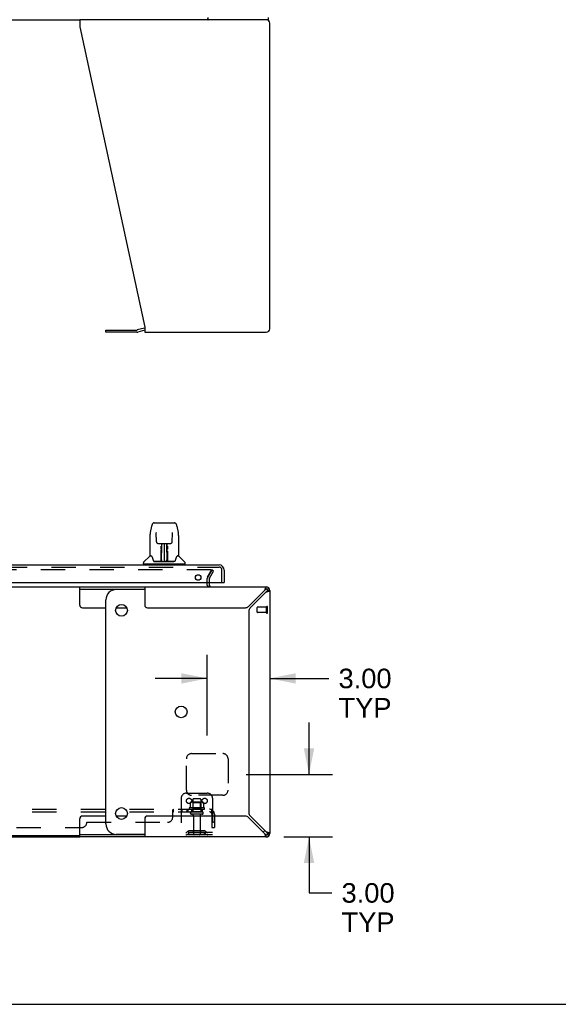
# Model space of a CAD drawing. Header units: inches. Extents: x 0 to 212, y 0 to 138.
# Tile 3 of 80: x 80 to 106, y 0 to 47. Entities that reach past the tile are written whole.
import ezdxf

# ---------------------------------------------------------------- set-up
doc = ezdxf.new("R2010")
doc.units = ezdxf.units.IN
doc.header["$LTSCALE"] = 11.6875
doc.header["$MEASUREMENT"] = 0
doc.linetypes.add('HIDDEN', pattern=[0.2, 0.1, -0.1])
doc.layers.get('0').update_dxf_attribs({"linetype": 'CONTINUOUS'})
for name, color, linetype in [('DEFAULT_2', 8, 'HIDDEN'), ('DIMENSIONS', 7, 'CONTINUOUS'), ('MAIN_DOOR_ASSEMBLY', 7, 'CONTINUOUS'), ('SUBPANEL', 7, 'CONTINUOUS')]:
    doc.layers.add(name, color=color, linetype=linetype)
doc.styles.get("Standard").update_dxf_attribs({"font": 'arial.ttf'})
doc.dimstyles.new('DIMSTYLE_1', dxfattribs={"dimtxt": 0.9375, "dimasz": 1.25, "dimexe": 0.09, "dimexo": 0.07, "dimgap": 0.0375, "dimtad": 0, "dimtih": 1, "dimtoh": 1, "dimzin": 4, "dimdsep": 46, "dimtxsty": 'Standard', "dimblk": '_FILLED', "dimblk1": '_FILLED', "dimblk2": '_FILLED', "dimcen": 0.09, "dimadec": 3, "dimazin": 1, "dimtfac": 1, "dimtdec": 3, "dimtofl": 0, "dimtmove": 0, "dimatfit": 3, "dimldrblk": '_FILLED', "dimfxl": 0, "dimtolj": 1, "dimtzin": 4, "dimarcsym": 0})

# ---------------------------------------------------------------- blocks, each defined once
blk = doc.blocks.new('_FILLED')
at = {"color": 0, "linetype": 'ByBlock'}
blk.add_solid([(0, 0), (-1, 0.2), (-1, -0.2)], dxfattribs=at)
blk = doc.blocks.new('*D12')
at = {"layer": 'DIMENSIONS', "color": 2, "linetype": 'Continuous'}
for p, q in [((89.15, 12.907), (89.15, 16.765)), ((89.15, 15.64), (86.65, 15.64)), ((92.15, 15.64), (94.987, 15.64))]:
    blk.add_line(p, q, dxfattribs=at)
at = {"layer": 'DIMENSIONS', "color": 2, "linetype": 'Continuous', "xscale": 1.25, "yscale": 1.25, "zscale": 1.25}
blk.add_blockref('_FILLED', (89.15, 15.64), dxfattribs=at)
at = {"layer": 'DIMENSIONS', "color": 2, "linetype": 'Continuous', "xscale": 1.25, "yscale": 1.25, "zscale": 1.25, "rotation": 180}
blk.add_blockref('_FILLED', (92.15, 15.64), dxfattribs=at)
at = {"layer": 'DIMENSIONS', "color": 2, "linetype": 'Continuous', "insert": (95.456, 16.108), "char_height": 0.9375, "width": 2.54763, "attachment_point": 1, "line_spacing_factor": 0.9}
blk.add_mtext('3.00\\PTYP', dxfattribs=at)
blk = doc.blocks.new('*D13')
at = {"layer": 'DIMENSIONS', "color": 2, "linetype": 'Continuous'}
for p, q in [((94.039, 11.032), (94.039, 13.532)), ((91.025, 11.032), (95.164, 11.032)), ((92.836, 8.032), (95.164, 8.032)), ((94.039, 8.032), (94.039, 5.346)), ((94.039, 5.346), (95.132, 5.346))]:
    blk.add_line(p, q, dxfattribs=at)
at = {"layer": 'DIMENSIONS', "color": 2, "linetype": 'Continuous', "xscale": 1.25, "yscale": 1.25, "zscale": 1.25}
for p, rotation in [((94.039, 11.032), 270), ((94.039, 8.032), 90)]:
    blk.add_blockref('_FILLED', p, dxfattribs=dict(at, rotation=rotation))
at = {"layer": 'DIMENSIONS', "color": 2, "linetype": 'Continuous', "insert": (95.601, 5.815), "char_height": 0.9375, "width": 2.54763, "attachment_point": 1, "line_spacing_factor": 0.9}
blk.add_mtext('3.00\\PTYP', dxfattribs=at)

msp = doc.modelspace()

# ---------------------------------------------------------------- linework, layer by layer
at = {"color": 7, "linetype": 'Continuous'}
for p, q in [((52.273, 47.254), (83.027, 47.254)), ((89.19, 47.254), (89.19, 47.358)), ((92.098, 47.254), (89.19, 47.254)), ((92.098, 47.254), (92.098, 47.358)), ((84.281, 32.257), (84.281, 32.361)), ((85.768, 32.257), (84.281, 32.257)), ((86.15, 32.354), (85.811, 32.263)), ((52.273, 20.032), (83.027, 20.032)), ((83.027, 19.157), (83.027, 20.032)), ((83.027, 19.928), (86.15, 19.928)), ((86.15, 19.907), (84.781, 19.907)), ((89.181, 20.032), (89.264, 20.076)), ((91.983, 19.928), (91.983, 20.032)), ((92.101, 19.983), (92.028, 19.909)), ((92.15, 19.865), (92.046, 19.865)), ((84.281, 8.657), (84.281, 19.407)), ((83.152, 19.032), (84.281, 19.032)), ((84.78, 19.032), (85.283, 19.032)), ((84.281, 9.032), (83.152, 9.032)), ((85.283, 9.032), (84.78, 9.032)), ((83.027, 8.032), (83.027, 8.907)), ((83.027, 8.084), (52.273, 8.084)), ((86.15, 8.136), (83.027, 8.136)), ((86.15, 8.157), (84.781, 8.157)), ((91.983, 8.032), (91.983, 8.136)), ((92.101, 8.08), (92.028, 8.154)), ((92.046, 8.198), (92.15, 8.198)), ((0, 0), (212.5, 0))]:
    msp.add_line(p, q, dxfattribs=at)
at = {"color": 3, "linetype": 'Continuous'}
for p, q in [((89.19, 47.254), (83.027, 47.254)), ((83.027, 47.254), (83.027, 46.914)), ((83.027, 46.914), (86.15, 32.503)), ((92.15, 32.421), (92.15, 47.088)), ((84.281, 32.361), (85.768, 32.361)), ((86.133, 32.457), (85.784, 32.363)), ((86.15, 32.503), (86.15, 32.254)), ((86.15, 32.254), (91.983, 32.254)), ((83.027, 20.032), (91.983, 20.032)), ((86.15, 20.032), (86.15, 19.157)), ((89.254, 20.117), (89.254, 20.236)), ((91.907, 19.865), (91.138, 19.096)), ((91.938, 19.963), (91.93, 19.941)), ((92.15, 19.865), (92.15, 8.198)), ((91.214, 19.02), (91.983, 19.789)), ((92.035, 19.804), (92.059, 19.812)), ((86.275, 19.032), (90.983, 19.032)), ((91.15, 18.864), (91.15, 9.199)), ((90.983, 9.032), (86.275, 9.032)), ((91.983, 8.274), (91.214, 9.043)), ((86.15, 8.907), (86.15, 8.032)), ((91.138, 8.967), (91.907, 8.198)), ((91.923, 8.147), (91.93, 8.123)), ((92.081, 8.244), (92.059, 8.252)), ((52.273, 8.032), (83.027, 8.032)), ((91.983, 8.032), (83.027, 8.032))]:
    msp.add_line(p, q, dxfattribs=at)
at = {"color": 7, "linetype": 'Continuous'}
for points in [[(89.161, 47.307), (89.162, 47.302), (89.163, 47.297), (89.164, 47.292), (89.165, 47.287), (89.166, 47.282), (89.168, 47.278), (89.169, 47.274), (89.17, 47.27), (89.172, 47.267), (89.173, 47.265), (89.175, 47.262), (89.177, 47.26), (89.179, 47.258), (89.181, 47.256), (89.184, 47.255), (89.186, 47.255), (89.188, 47.254), (89.19, 47.254)], [(91.953, 19.916), (91.945, 19.909), (91.938, 19.902), (91.93, 19.894), (91.923, 19.885), (91.915, 19.875), (91.907, 19.865)], [(91.983, 19.928), (91.976, 19.927), (91.968, 19.925), (91.961, 19.921), (91.953, 19.916)], [(91.983, 19.789), (91.993, 19.797), (92.003, 19.804), (92.012, 19.812), (92.02, 19.82), (92.028, 19.827), (92.034, 19.835), (92.039, 19.842), (92.043, 19.85), (92.045, 19.858), (92.046, 19.865)], [(91.907, 8.198), (91.915, 8.188), (91.923, 8.179), (91.93, 8.17), (91.938, 8.161), (91.945, 8.154), (91.953, 8.148), (91.961, 8.143), (91.968, 8.139), (91.976, 8.136), (91.983, 8.136)], [(92.034, 8.229), (92.028, 8.236), (92.02, 8.244), (92.012, 8.252), (92.003, 8.259), (91.993, 8.267), (91.983, 8.274)], [(92.046, 8.198), (92.045, 8.206), (92.043, 8.213), (92.039, 8.221), (92.034, 8.229)]]:
    msp.add_lwpolyline(points, dxfattribs=at)
at = {"color": 3, "linetype": 'Continuous'}
for points in [[(89.255, 20.062), (89.255, 20.062), (89.254, 20.061), (89.253, 20.06), (89.252, 20.059), (89.251, 20.058), (89.249, 20.057), (89.248, 20.056), (89.246, 20.054), (89.245, 20.053), (89.243, 20.051), (89.241, 20.05), (89.239, 20.048), (89.237, 20.047), (89.234, 20.045), (89.232, 20.044), (89.23, 20.042), (89.228, 20.041), (89.226, 20.04), (89.224, 20.039), (89.222, 20.038), (89.22, 20.037), (89.218, 20.036), (89.217, 20.035), (89.215, 20.035), (89.214, 20.034), (89.213, 20.034), (89.212, 20.033), (89.21, 20.033), (89.209, 20.033), (89.208, 20.032), (89.207, 20.032), (89.206, 20.032), (89.205, 20.032), (89.204, 20.032), (89.204, 20.032), (89.203, 20.032), (89.202, 20.032)], [(89.264, 20.076), (89.264, 20.076), (89.264, 20.076), (89.264, 20.076), (89.264, 20.076), (89.264, 20.075), (89.264, 20.075), (89.264, 20.075), (89.264, 20.075), (89.264, 20.074), (89.264, 20.074), (89.264, 20.074), (89.264, 20.073), (89.264, 20.073), (89.263, 20.073), (89.263, 20.072), (89.263, 20.072), (89.263, 20.072), (89.262, 20.071), (89.262, 20.071), (89.262, 20.07), (89.261, 20.07), (89.261, 20.069), (89.261, 20.069), (89.26, 20.068), (89.26, 20.068), (89.259, 20.067), (89.259, 20.066), (89.258, 20.066), (89.257, 20.065), (89.257, 20.064), (89.256, 20.063), (89.255, 20.062)], [(91.93, 19.941), (91.923, 19.917), (91.915, 19.891), (91.907, 19.865)], [(91.983, 20.032), (91.976, 20.03), (91.968, 20.024), (91.961, 20.014), (91.953, 20), (91.945, 19.983), (91.938, 19.963)], [(92.059, 19.812), (92.081, 19.82), (92.101, 19.827), (92.118, 19.835), (92.132, 19.842), (92.142, 19.85), (92.148, 19.858), (92.15, 19.865)], [(91.983, 19.789), (92.01, 19.797), (92.035, 19.804)], [(91.907, 8.198), (91.915, 8.172), (91.923, 8.147)], [(91.93, 8.123), (91.938, 8.1), (91.945, 8.08), (91.953, 8.064), (91.961, 8.05), (91.968, 8.04), (91.976, 8.034), (91.983, 8.032)], [(92.059, 8.252), (92.035, 8.259), (92.01, 8.267), (91.983, 8.274)], [(92.15, 8.198), (92.148, 8.206), (92.142, 8.213), (92.132, 8.221), (92.118, 8.229), (92.101, 8.236), (92.081, 8.244)]]:
    msp.add_lwpolyline(points, dxfattribs=at)
at = {"color": 7, "linetype": 'Continuous'}
for centre in [(85.031, 18.907), (87.898, 14.032), (85.031, 9.157)]:
    msp.add_circle(centre, 0.281, dxfattribs=at)
at = {"color": 3, "linetype": 'Continuous'}
for centre, radius, start, end in [((91.983, 47.088), 0.167, 0, 81), ((85.768, 32.423), 0.0625, 270, 285), ((86.176, 32.296), 0.167, 98.961, 105), ((91.983, 32.421), 0.167, 270, 360), ((89.339, 20.117), 0.085, 180, 270), ((91.983, 19.865), 0.167, 0, 90), ((86.275, 19.157), 0.125, 180, 270), ((90.983, 19.252), 0.22, 270, 315), ((91.37, 18.864), 0.22, 135, 180), ((86.275, 8.907), 0.125, 90, 180), ((90.983, 8.812), 0.22, 45, 90), ((91.37, 9.199), 0.22, 180, 225), ((91.983, 8.198), 0.167, 270, 360)]:
    msp.add_arc(centre, radius, start, end, dxfattribs=at)
at = {"color": 7, "linetype": 'Continuous'}
for centre, radius, start, end in [((85.768, 32.423), 0.167, 270, 285), ((84.781, 19.407), 0.5, 90, 180), ((89.339, 20.117), 0.189, 180, 206.728), ((91.983, 19.865), 0.0625, 0, 90), ((83.152, 19.157), 0.125, 180, 270), ((83.152, 8.907), 0.125, 90, 180), ((84.781, 8.657), 0.5, 180, 270), ((91.523, 8.657), 0.5, 308.9359, 321.3055), ((91.983, 8.198), 0.0625, 270, 360)]:
    msp.add_arc(centre, radius, start, end, dxfattribs=at)
at = {"layer": 'DEFAULT_2', "color": 8, "linetype": 'HIDDEN'}
for p, q in [((89.332, 20.844), (68.493, 20.844)), ((89.168, 20.505), (89.364, 20.844)), ((89.35, 20.819), (89.168, 20.505)), ((89.258, 20.453), (89.455, 20.792)), ((89.455, 20.792), (89.364, 20.844)), ((89.15, 20.117), (89.15, 20.436)), ((89.254, 20.236), (89.254, 20.436)), ((91.546, 18.814), (91.546, 19.042)), ((92.003, 19.052), (91.556, 19.052)), ((92.003, 18.786), (92.003, 19.07)), ((92.046, 18.786), (92.046, 19.07)), ((92.003, 18.804), (91.556, 18.804)), ((88.4, 12.032), (89.9, 12.032)), ((88.15, 10.282), (88.15, 11.782)), ((90.15, 11.782), (90.15, 10.282)), ((88.15, 10.136), (89.15, 10.136)), ((89.9, 10.032), (88.4, 10.032)), ((87.9, 9.886), (87.9, 8.136)), ((88.331, 9.675), (88.331, 9.457)), ((88.906, 9.697), (88.394, 9.697)), ((88.466, 9.677), (88.446, 9.697)), ((88.462, 9.831), (88.462, 9.236)), ((88.833, 9.677), (88.466, 9.677)), ((88.466, 9.381), (88.466, 9.677)), ((88.807, 9.861), (88.492, 9.861)), ((88.833, 9.677), (88.853, 9.697)), ((88.833, 9.381), (88.833, 9.677)), ((88.837, 9.831), (88.837, 9.236)), ((88.969, 9.675), (88.969, 9.457)), ((89.4, 9.886), (89.4, 8.136)), ((89.006, 9.431), (88.294, 9.431)), ((88.316, 9.361), (88.984, 9.361)), ((88.907, 9.236), (88.392, 9.236)), ((88.907, 9.126), (88.392, 9.126)), ((88.466, 9.381), (88.446, 9.361)), ((88.833, 9.381), (88.466, 9.381)), ((88.485, 9.063), (88.485, 8.166)), ((88.815, 9.063), (88.815, 8.166)), ((88.833, 9.381), (88.853, 9.361)), ((89.4, 8.24), (87.9, 8.24)), ((89.4, 8.136), (87.9, 8.136)), ((88.243, 8.308), (88.175, 8.259)), ((88.304, 8.224), (88.236, 8.175)), ((88.991, 8.33), (88.309, 8.33)), ((88.991, 8.226), (88.309, 8.226)), ((88.475, 8.33), (88.475, 8.226)), ((88.825, 8.33), (88.825, 8.226)), ((88.996, 8.224), (89.064, 8.175)), ((89.057, 8.308), (89.125, 8.259))]:
    msp.add_line(p, q, dxfattribs=at)
for points in [[(89.351, 20.833), (89.35, 20.835), (89.349, 20.836), (89.348, 20.838), (89.347, 20.839), (89.345, 20.84), (89.344, 20.841), (89.342, 20.842), (89.34, 20.843), (89.338, 20.843), (89.336, 20.844), (89.334, 20.844), (89.332, 20.844)], [(89.352, 20.827), (89.352, 20.826), (89.352, 20.824), (89.352, 20.822), (89.351, 20.821), (89.35, 20.819)], [(89.351, 20.833), (89.352, 20.831), (89.352, 20.829), (89.352, 20.828), (89.352, 20.827)], [(88.331, 9.457), (88.331, 9.456), (88.331, 9.455), (88.33, 9.454), (88.33, 9.453), (88.33, 9.452), (88.329, 9.452), (88.329, 9.451), (88.329, 9.451), (88.328, 9.45), (88.328, 9.45), (88.328, 9.45), (88.327, 9.45), (88.327, 9.449), (88.327, 9.449), (88.327, 9.449), (88.326, 9.449), (88.326, 9.449), (88.326, 9.448)], [(88.337, 9.685), (88.336, 9.684), (88.334, 9.683), (88.333, 9.682), (88.332, 9.68), (88.332, 9.678), (88.331, 9.677), (88.331, 9.675)], [(88.963, 9.685), (88.964, 9.684), (88.966, 9.683), (88.967, 9.682), (88.968, 9.68), (88.968, 9.678), (88.969, 9.677), (88.969, 9.675)], [(88.974, 9.448), (88.974, 9.449), (88.974, 9.449), (88.973, 9.449), (88.973, 9.449), (88.973, 9.449), (88.972, 9.45), (88.972, 9.45), (88.972, 9.45), (88.972, 9.45), (88.971, 9.451), (88.971, 9.451), (88.971, 9.452), (88.97, 9.452), (88.97, 9.453), (88.969, 9.454), (88.969, 9.455), (88.969, 9.456), (88.969, 9.457)]]:
    msp.add_lwpolyline(points, dxfattribs=at)
for centre in [(88.275, 9.761), (89.025, 9.761)]:
    msp.add_circle(centre, 0.128, dxfattribs=at)
for centre, radius, start, end in [((89.287, 20.436), 0.137, 150, 180), ((89.287, 20.436), 0.033, 150, 180), ((91.556, 19.042), 0.01, 90, 180), ((92.024, 19.07), 0.0215, 360, 180), ((91.556, 18.814), 0.01, 180, 270), ((92.024, 18.786), 0.0215, 180, 0), ((88.4, 11.782), 0.25, 90, 180), ((89.9, 11.782), 0.25, 0, 90), ((88.15, 9.886), 0.25, 90, 180), ((88.4, 10.282), 0.25, 180, 270), ((89.15, 9.886), 0.25, 0, 90), ((89.9, 10.282), 0.25, 270, 360), ((88.394, 9.556), 0.141, 90, 113.95), ((88.492, 9.831), 0.03, 90, 180), ((88.807, 9.831), 0.03, 0, 90), ((88.906, 9.556), 0.141, 66.05, 90), ((88.316, 9.399), 0.0384, 124.4497, 270), ((88.65, 8.831), 0.698, 117.6814, 120.6631), ((88.392, 9.181), 0.055, 90, 270), ((88.422, 9.063), 0.0625, 0, 90), ((88.877, 9.063), 0.0625, 90, 180), ((88.907, 9.181), 0.055, 270, 90), ((88.65, 8.831), 0.698, 59.3369, 62.3186), ((88.984, 9.399), 0.0384, 270, 55.5503), ((88.114, 8.344), 0.104, 270, 305.7539), ((88.114, 8.344), 0.208, 270, 305.7539), ((88.309, 8.216), 0.114, 90, 125.7539), ((88.309, 8.216), 0.01, 90, 125.7539), ((88.515, 8.166), 0.03, 180, 270), ((88.785, 8.166), 0.03, 270, 360), ((88.991, 8.216), 0.114, 54.2461, 90), ((88.991, 8.216), 0.01, 54.2461, 90), ((89.186, 8.344), 0.208, 234.2461, 270), ((89.186, 8.344), 0.104, 234.2461, 270)]:
    msp.add_arc(centre, radius, start, end, dxfattribs=at)
at = {"layer": 'MAIN_DOOR_ASSEMBLY', "color": 7, "linetype": 'Continuous'}
for p, q in [((86.479, 22.951), (86.414, 22.646)), ((86.603, 23.105), (87.572, 23.105)), ((87.696, 22.951), (87.761, 22.646)), ((86.399, 22.502), (86.399, 21.539)), ((86.399, 22.502), (86.399, 22.502)), ((86.7, 22.641), (86.7, 22.637)), ((86.7, 22.63), (86.7, 22.62)), ((86.708, 22.199), (86.7, 22.62)), ((87.467, 22.199), (87.475, 22.618)), ((87.475, 22.628), (87.475, 22.633)), ((87.475, 22.618), (87.475, 22.628)), ((87.776, 22.502), (87.776, 21.539)), ((86.788, 22.121), (86.848, 22.121)), ((86.889, 22.122), (87.286, 22.122)), ((86.937, 21.918), (86.938, 21.952)), ((86.937, 21.881), (86.937, 21.918)), ((86.937, 21.843), (86.937, 21.881)), ((86.938, 21.952), (86.938, 21.982)), ((86.944, 21.767), (86.945, 21.863)), ((86.948, 22.122), (86.945, 21.767)), ((86.945, 21.988), (86.945, 21.973)), ((86.945, 21.973), (86.945, 21.939)), ((86.945, 21.939), (86.945, 21.902)), ((86.945, 21.902), (86.945, 21.863)), ((86.945, 21.767), (86.945, 21.747)), ((86.945, 21.747), (86.945, 21.739)), ((86.945, 21.739), (86.946, 21.739)), ((86.961, 21.885), (86.946, 21.885)), ((86.946, 21.879), (86.961, 21.879)), ((86.946, 21.739), (86.946, 21.663)), ((86.95, 21.262), (86.965, 22.122)), ((86.974, 22.117), (86.973, 22.068)), ((86.974, 22.122), (86.974, 22.117)), ((87.087, 22.122), (87.087, 21.251)), ((87.202, 22.068), (87.201, 22.122)), ((87.225, 21.262), (87.21, 22.122)), ((87.229, 21.885), (87.214, 21.885)), ((87.214, 21.879), (87.229, 21.879)), ((87.23, 21.767), (87.227, 22.122)), ((87.229, 21.739), (87.229, 21.663)), ((87.23, 21.902), (87.23, 21.939)), ((87.23, 21.863), (87.23, 21.902)), ((87.231, 21.767), (87.23, 21.863)), ((87.23, 21.747), (87.23, 21.767)), ((87.23, 21.739), (87.23, 21.747)), ((87.231, 21.748), (87.231, 21.758)), ((87.231, 21.72), (87.231, 21.748)), ((87.237, 21.982), (87.237, 21.952)), ((87.237, 21.952), (87.238, 21.918)), ((87.238, 21.918), (87.238, 21.881)), ((87.238, 21.881), (87.238, 21.843)), ((87.327, 22.121), (87.387, 22.121)), ((86.39, 21.514), (86.095, 21.219)), ((86.467, 21.531), (86.406, 21.531)), ((86.411, 21.523), (86.473, 21.523)), ((86.47, 21.527), (86.47, 21.527)), ((86.933, 21.275), (86.936, 21.596)), ((86.943, 21.57), (86.936, 21.57)), ((86.941, 21.275), (86.943, 21.57)), ((86.943, 21.277), (86.944, 21.287)), ((86.943, 21.27), (86.943, 21.277)), ((86.943, 21.268), (86.943, 21.27)), ((86.943, 21.266), (86.943, 21.268)), ((86.943, 21.266), (86.943, 21.266)), ((86.943, 21.265), (86.943, 21.266)), ((86.944, 21.316), (86.946, 21.407)), ((86.944, 21.287), (86.944, 21.316)), ((86.944, 21.287), (86.944, 21.263)), ((86.946, 21.663), (86.946, 21.663)), ((86.946, 21.651), (86.946, 21.662)), ((86.948, 21.655), (86.946, 21.655)), ((86.946, 21.653), (86.954, 21.653)), ((86.946, 21.647), (86.946, 21.651)), ((86.946, 21.645), (86.946, 21.647)), ((86.946, 21.644), (86.946, 21.645)), ((86.946, 21.644), (86.946, 21.644)), ((86.946, 21.644), (86.946, 21.644)), ((86.946, 21.407), (86.946, 21.643)), ((86.96, 21.33), (86.951, 21.33)), ((86.96, 21.33), (86.959, 21.253)), ((87.224, 21.33), (87.215, 21.33)), ((87.216, 21.253), (87.215, 21.33)), ((87.221, 21.653), (87.229, 21.653)), ((87.229, 21.655), (87.227, 21.655)), ((87.229, 21.662), (87.229, 21.661)), ((87.229, 21.661), (87.229, 21.649)), ((87.229, 21.649), (87.229, 21.646)), ((87.229, 21.646), (87.229, 21.645)), ((87.229, 21.407), (87.229, 21.643)), ((87.229, 21.407), (87.231, 21.316)), ((87.231, 21.316), (87.231, 21.289)), ((87.231, 21.289), (87.232, 21.276)), ((87.231, 21.263), (87.231, 21.287)), ((87.232, 21.276), (87.232, 21.273)), ((87.232, 21.273), (87.232, 21.27)), ((87.232, 21.27), (87.232, 21.269)), ((87.232, 21.269), (87.232, 21.267)), ((87.232, 21.267), (87.232, 21.266)), ((87.232, 21.266), (87.232, 21.265)), ((87.232, 21.265), (87.232, 21.264)), ((87.7, 21.519), (87.704, 21.527)), ((87.702, 21.523), (87.764, 21.523)), ((87.704, 21.527), (87.704, 21.527)), ((87.769, 21.531), (87.708, 21.531)), ((87.708, 21.531), (87.708, 21.531)), ((87.785, 21.514), (88.08, 21.219)), ((86.084, 21.137), (86.084, 21.192)), ((88.084, 21.129), (86.091, 21.129)), ((86.143, 21.129), (86.143, 21.09)), ((86.935, 21.255), (86.602, 21.255)), ((86.623, 21.247), (87.552, 21.247)), ((86.936, 21.255), (86.935, 21.255)), ((86.937, 21.251), (86.936, 21.252)), ((86.94, 21.257), (86.94, 21.255)), ((86.949, 21.252), (86.953, 21.249)), ((86.954, 21.255), (86.952, 21.255)), ((86.959, 21.253), (87.087, 21.251)), ((87.216, 21.253), (87.087, 21.251)), ((87.223, 21.255), (87.221, 21.255)), ((87.231, 21.263), (87.231, 21.261)), ((87.235, 21.257), (87.236, 21.256)), ((87.235, 21.255), (87.235, 21.257)), ((87.237, 21.25), (87.238, 21.251)), ((87.573, 21.255), (87.24, 21.255)), ((88.032, 21.129), (88.032, 21.09)), ((88.091, 21.137), (88.091, 21.192)), ((89.942, 20.236), (89.962, 20.236))]:
    msp.add_line(p, q, dxfattribs=at)
at = {"layer": 'MAIN_DOOR_ASSEMBLY', "color": 3, "linetype": 'Continuous'}
for p, q in [((67.646, 21.09), (89.716, 21.09)), ((89.962, 20.843), (89.962, 20.236)), ((67.42, 20.236), (89.942, 20.236))]:
    msp.add_line(p, q, dxfattribs=at)
at = {"layer": 'MAIN_DOOR_ASSEMBLY', "color": 8, "linetype": 'HIDDEN'}
for p, q in [((67.646, 20.986), (89.716, 20.986)), ((89.858, 20.236), (89.858, 20.843))]:
    msp.add_line(p, q, dxfattribs=at)
at = {"layer": 'MAIN_DOOR_ASSEMBLY', "color": 7, "linetype": 'Continuous'}
for points in [[(86.603, 23.105), (86.599, 23.105), (86.586, 23.104), (86.573, 23.101), (86.561, 23.095), (86.549, 23.089), (86.539, 23.081), (86.53, 23.072), (86.522, 23.062), (86.515, 23.052), (86.508, 23.04), (86.502, 23.028), (86.497, 23.014), (86.491, 22.999), (86.486, 22.983), (86.482, 22.964), (86.479, 22.951)], [(87.696, 22.951), (87.693, 22.964), (87.689, 22.983), (87.683, 23), (87.678, 23.015), (87.673, 23.028), (87.667, 23.041), (87.66, 23.052), (87.653, 23.063), (87.645, 23.072), (87.635, 23.081), (87.625, 23.089), (87.614, 23.096), (87.601, 23.101), (87.588, 23.104), (87.575, 23.105), (87.572, 23.105)], [(86.414, 22.646), (86.408, 22.615), (86.402, 22.575), (86.399, 22.535), (86.399, 22.502)], [(86.699, 22.645), (86.699, 22.645), (86.699, 22.645), (86.699, 22.644), (86.699, 22.643), (86.7, 22.642), (86.7, 22.641)], [(86.7, 22.637), (86.7, 22.633), (86.7, 22.63)], [(87.475, 22.633), (87.475, 22.638), (87.475, 22.64), (87.475, 22.641), (87.475, 22.643), (87.476, 22.644), (87.476, 22.644), (87.476, 22.644)], [(87.776, 22.502), (87.776, 22.536), (87.772, 22.576), (87.767, 22.616), (87.761, 22.646)], [(86.708, 22.199), (86.708, 22.192), (86.71, 22.181), (86.713, 22.171), (86.718, 22.161), (86.725, 22.151), (86.732, 22.143), (86.741, 22.136), (86.75, 22.13), (86.761, 22.126), (86.771, 22.123), (86.782, 22.121), (86.787, 22.121)], [(86.848, 22.121), (86.857, 22.121), (86.869, 22.122), (86.88, 22.122), (86.889, 22.122)], [(86.936, 21.596), (86.936, 21.622), (86.936, 21.647), (86.937, 21.671), (86.937, 21.694), (86.937, 21.715), (86.937, 21.735), (86.937, 21.752)], [(86.945, 21.988), (86.945, 21.986), (86.944, 21.985), (86.943, 21.984), (86.942, 21.983), (86.94, 21.982), (86.938, 21.982)], [(86.945, 21.747), (86.945, 21.747), (86.946, 21.743), (86.946, 21.739)], [(87.23, 21.939), (87.23, 21.973), (87.229, 21.988)], [(87.229, 21.739), (87.229, 21.743), (87.23, 21.747), (87.23, 21.747)], [(87.238, 21.752), (87.238, 21.735), (87.238, 21.715), (87.238, 21.694), (87.238, 21.671), (87.238, 21.647), (87.239, 21.622), (87.239, 21.596), (87.242, 21.275)], [(87.286, 22.122), (87.295, 22.122), (87.306, 22.122), (87.318, 22.121), (87.326, 22.121)], [(87.388, 22.121), (87.394, 22.121), (87.405, 22.123), (87.416, 22.126), (87.426, 22.131), (87.435, 22.137), (87.444, 22.144), (87.451, 22.153), (87.458, 22.162), (87.462, 22.172), (87.465, 22.183), (87.467, 22.194), (87.467, 22.199)], [(86.467, 21.531), (86.466, 21.531), (86.466, 21.531), (86.467, 21.531)], [(86.467, 21.531), (86.467, 21.53), (86.468, 21.53), (86.469, 21.529), (86.47, 21.528)], [(86.47, 21.528), (86.469, 21.529), (86.468, 21.53), (86.468, 21.53), (86.468, 21.531), (86.468, 21.531)], [(86.476, 21.523), (86.474, 21.524), (86.473, 21.525), (86.471, 21.526), (86.47, 21.527), (86.47, 21.528)], [(86.47, 21.528), (86.47, 21.528), (86.47, 21.527)], [(86.47, 21.527), (86.474, 21.52), (86.488, 21.492), (86.503, 21.456), (86.518, 21.414), (86.534, 21.366), (86.549, 21.319)], [(86.549, 21.319), (86.552, 21.31), (86.557, 21.297), (86.561, 21.287), (86.566, 21.278), (86.572, 21.271)], [(86.572, 21.271), (86.578, 21.265), (86.584, 21.26), (86.591, 21.257), (86.599, 21.255), (86.601, 21.255)], [(86.939, 21.257), (86.94, 21.258), (86.941, 21.259), (86.942, 21.26), (86.942, 21.26), (86.942, 21.261), (86.942, 21.261), (86.943, 21.262), (86.943, 21.262), (86.943, 21.262), (86.943, 21.263), (86.943, 21.263), (86.943, 21.263), (86.943, 21.263), (86.943, 21.264), (86.943, 21.264), (86.943, 21.264), (86.943, 21.265)], [(86.946, 21.644), (86.946, 21.644), (86.946, 21.644)], [(87.229, 21.645), (87.229, 21.644), (87.229, 21.644), (87.229, 21.644)], [(87.231, 21.624), (87.231, 21.65), (87.231, 21.675), (87.231, 21.698), (87.231, 21.72)], [(87.234, 21.275), (87.232, 21.597), (87.231, 21.624)], [(87.574, 21.255), (87.575, 21.255), (87.583, 21.257), (87.59, 21.26), (87.597, 21.265), (87.603, 21.271)], [(87.603, 21.271), (87.608, 21.278), (87.613, 21.287), (87.618, 21.297), (87.623, 21.31), (87.626, 21.319)], [(87.626, 21.319), (87.64, 21.364), (87.656, 21.412), (87.671, 21.454), (87.686, 21.491), (87.7, 21.519)], [(87.705, 21.528), (87.705, 21.527), (87.704, 21.526), (87.702, 21.525), (87.701, 21.524), (87.699, 21.523)], [(87.704, 21.527), (87.705, 21.528), (87.705, 21.528)], [(87.705, 21.528), (87.706, 21.529), (87.707, 21.53), (87.708, 21.53), (87.708, 21.531)], [(87.707, 21.531), (87.707, 21.531), (87.707, 21.53), (87.706, 21.53), (87.706, 21.529), (87.705, 21.528)], [(86.936, 21.252), (86.936, 21.252), (86.935, 21.252), (86.935, 21.252), (86.934, 21.251), (86.933, 21.251), (86.932, 21.25)], [(86.933, 21.255), (86.935, 21.255), (86.937, 21.256), (86.938, 21.257), (86.939, 21.259), (86.94, 21.261), (86.941, 21.263)], [(86.943, 21.263), (86.942, 21.261), (86.942, 21.259), (86.94, 21.258), (86.939, 21.256), (86.937, 21.255), (86.936, 21.255)], [(86.936, 21.255), (86.937, 21.256), (86.938, 21.256), (86.939, 21.257)], [(86.94, 21.256), (86.941, 21.257), (86.943, 21.259)], [(86.943, 21.259), (86.943, 21.261), (86.944, 21.263)], [(86.949, 21.256), (86.948, 21.256), (86.947, 21.256), (86.946, 21.257), (86.945, 21.258), (86.945, 21.259), (86.944, 21.259), (86.943, 21.26), (86.943, 21.26)], [(86.943, 21.259), (86.943, 21.258), (86.943, 21.257), (86.945, 21.256), (86.946, 21.254), (86.948, 21.253), (86.949, 21.252)], [(86.952, 21.255), (86.952, 21.255), (86.951, 21.255), (86.95, 21.255), (86.949, 21.256)], [(86.953, 21.249), (86.954, 21.247), (86.954, 21.247)], [(87.22, 21.247), (87.221, 21.247), (87.222, 21.249), (87.226, 21.252)], [(87.225, 21.255), (87.224, 21.255), (87.223, 21.255)], [(87.232, 21.261), (87.231, 21.26), (87.231, 21.259), (87.23, 21.258), (87.229, 21.257), (87.228, 21.256), (87.227, 21.256), (87.225, 21.255)], [(87.226, 21.252), (87.227, 21.253), (87.228, 21.254), (87.229, 21.255), (87.23, 21.256), (87.231, 21.257), (87.232, 21.258), (87.232, 21.259), (87.232, 21.259)], [(87.231, 21.261), (87.232, 21.259), (87.234, 21.257), (87.235, 21.256), (87.235, 21.256)], [(87.232, 21.264), (87.232, 21.264), (87.232, 21.264), (87.232, 21.263), (87.232, 21.263), (87.232, 21.263), (87.232, 21.263), (87.232, 21.262), (87.232, 21.262), (87.232, 21.262), (87.233, 21.261), (87.233, 21.261), (87.233, 21.26), (87.233, 21.259), (87.234, 21.258), (87.235, 21.257)], [(87.234, 21.263), (87.235, 21.261), (87.235, 21.259), (87.237, 21.257), (87.238, 21.256), (87.24, 21.255), (87.242, 21.255)], [(87.236, 21.256), (87.237, 21.256), (87.238, 21.255)], [(87.237, 21.25), (87.237, 21.249), (87.237, 21.249), (87.237, 21.249), (87.238, 21.248), (87.238, 21.248), (87.239, 21.248), (87.239, 21.249), (87.24, 21.249), (87.24, 21.249), (87.241, 21.249), (87.242, 21.25), (87.243, 21.25)], [(87.238, 21.255), (87.24, 21.255), (87.24, 21.255)]]:
    msp.add_lwpolyline(points, dxfattribs=at)
at = {"layer": 'MAIN_DOOR_ASSEMBLY', "color": 3, "linetype": 'Continuous'}
msp.add_circle((88.712, 20.486), 0.133, dxfattribs=at)
at = {"layer": 'MAIN_DOOR_ASSEMBLY', "color": 7, "linetype": 'Continuous'}
for centre, radius, start, end in [((86.411, 21.493), 0.0295, 90, 135), ((86.406, 21.539), 0.00787, 180, 270), ((86.948, 21.646), 0.00886, 359, 89), ((87.227, 21.646), 0.00886, 91, 181), ((87.764, 21.493), 0.0295, 45, 90), ((87.769, 21.539), 0.00787, 270, 360), ((86.123, 21.192), 0.0394, 135, 180), ((86.091, 21.137), 0.00787, 180, 270), ((86.947, 21.255), 0.00787, 182, 258.8695), ((86.959, 21.262), 0.00886, 179, 269), ((86.959, 21.262), 0.00886, 179.0026, 257.5816), ((87.216, 21.262), 0.00886, 271, 1), ((87.228, 21.255), 0.00787, 281.1329, 358), ((88.052, 21.192), 0.0394, 0, 45), ((88.084, 21.137), 0.00787, 270, 360)]:
    msp.add_arc(centre, radius, start, end, dxfattribs=at)
at = {"layer": 'MAIN_DOOR_ASSEMBLY', "color": 3, "linetype": 'Continuous'}
msp.add_arc((89.716, 20.843), 0.246, 0, 90, dxfattribs=at)
at = {"layer": 'MAIN_DOOR_ASSEMBLY', "color": 8, "linetype": 'HIDDEN'}
msp.add_arc((89.716, 20.843), 0.142, 0, 90, dxfattribs=at)
at = {"layer": 'SUBPANEL', "color": 8, "linetype": 'HIDDEN'}
for p, q in [((45.681, 9.361), (89.369, 9.361)), ((45.681, 9.236), (89.369, 9.236)), ((87.494, 8.986), (87.494, 9.307)), ((87.495, 9.309), (87.497, 9.311)), ((87.522, 9.232), (87.523, 9.234)), ((87.529, 9.236), (87.529, 9.361)), ((87.891, 9.361), (87.891, 9.236)), ((87.93, 9.361), (87.93, 9.236)), ((88.172, 9.361), (88.172, 9.236)), ((88.211, 9.361), (88.211, 9.236)), ((88.4, 9.361), (88.4, 9.236)), ((88.9, 9.361), (88.9, 9.236)), ((89.407, 9.307), (89.328, 9.21)), ((89.369, 9.236), (89.369, 9.361)), ((89.369, 9.124), (89.369, 8.486)), ((89.494, 9.124), (89.494, 8.486)), ((83.369, 8.736), (87.244, 8.736)), ((89.494, 8.736), (89.369, 8.736)), ((51.931, 8.486), (83.119, 8.486)), ((89.369, 8.486), (89.494, 8.486))]:
    msp.add_line(p, q, dxfattribs=at)
for points in [[(87.494, 9.307), (87.495, 9.309), (87.497, 9.311), (87.498, 9.314), (87.5, 9.317), (87.502, 9.32), (87.503, 9.324), (87.505, 9.327)], [(87.494, 9.21), (87.496, 9.21), (87.497, 9.21), (87.499, 9.21), (87.5, 9.21), (87.502, 9.21), (87.504, 9.211), (87.505, 9.212), (87.507, 9.213), (87.508, 9.215), (87.509, 9.216), (87.511, 9.218), (87.512, 9.219), (87.513, 9.221), (87.516, 9.225)], [(87.494, 9.21), (87.496, 9.21), (87.497, 9.21), (87.499, 9.21), (87.5, 9.21), (87.502, 9.21), (87.504, 9.211), (87.505, 9.212), (87.507, 9.213), (87.508, 9.215), (87.509, 9.216), (87.511, 9.218)], [(87.505, 9.327), (87.508, 9.335), (87.509, 9.338), (87.511, 9.342)], [(87.511, 9.342), (87.512, 9.345), (87.514, 9.348), (87.515, 9.35)], [(87.515, 9.35), (87.517, 9.353), (87.519, 9.356), (87.521, 9.357), (87.523, 9.359), (87.525, 9.36), (87.526, 9.36), (87.528, 9.361), (87.529, 9.361)], [(87.516, 9.225), (87.517, 9.227), (87.519, 9.229), (87.52, 9.231)], [(87.517, 9.353), (87.519, 9.356), (87.521, 9.357), (87.523, 9.359)], [(87.519, 9.229), (87.52, 9.231), (87.522, 9.232), (87.523, 9.234), (87.525, 9.235), (87.526, 9.235), (87.528, 9.236), (87.529, 9.236)], [(87.525, 9.36), (87.526, 9.36), (87.528, 9.361), (87.529, 9.361)], [(87.525, 9.235), (87.526, 9.235), (87.528, 9.236), (87.529, 9.236)], [(89.328, 9.21), (89.329, 9.21), (89.329, 9.21), (89.33, 9.21), (89.331, 9.21), (89.332, 9.21), (89.333, 9.211), (89.335, 9.212), (89.336, 9.213), (89.338, 9.215), (89.339, 9.216), (89.341, 9.218), (89.345, 9.221)], [(89.345, 9.221), (89.347, 9.223), (89.349, 9.225), (89.352, 9.227), (89.354, 9.229), (89.356, 9.231), (89.359, 9.232), (89.361, 9.234), (89.363, 9.235), (89.365, 9.235), (89.367, 9.236), (89.369, 9.236)], [(89.369, 9.296), (89.369, 9.295), (89.369, 9.295), (89.369, 9.295), (89.369, 9.295), (89.369, 9.294), (89.369, 9.294), (89.369, 9.293), (89.368, 9.293), (89.368, 9.292), (89.368, 9.292), (89.368, 9.291), (89.368, 9.29), (89.368, 9.29), (89.368, 9.289), (89.368, 9.288), (89.368, 9.288), (89.367, 9.287), (89.367, 9.286), (89.367, 9.286), (89.367, 9.285), (89.367, 9.284), (89.367, 9.284), (89.366, 9.283), (89.366, 9.282), (89.366, 9.281), (89.366, 9.281), (89.366, 9.28), (89.366, 9.279), (89.365, 9.278), (89.365, 9.278), (89.365, 9.277), (89.365, 9.276), (89.364, 9.275), (89.364, 9.274), (89.364, 9.274), (89.364, 9.273), (89.363, 9.272), (89.363, 9.271), (89.363, 9.27), (89.363, 9.269), (89.362, 9.268), (89.362, 9.268), (89.362, 9.267), (89.361, 9.266), (89.361, 9.265), (89.361, 9.264), (89.36, 9.263), (89.36, 9.262), (89.36, 9.261), (89.359, 9.26), (89.359, 9.259), (89.359, 9.258), (89.358, 9.257), (89.358, 9.256), (89.357, 9.255), (89.357, 9.254), (89.357, 9.253), (89.356, 9.252), (89.356, 9.251), (89.355, 9.25), (89.355, 9.25), (89.355, 9.249), (89.354, 9.248), (89.354, 9.247), (89.354, 9.246), (89.353, 9.245), (89.353, 9.245), (89.352, 9.244), (89.352, 9.243), (89.352, 9.242), (89.351, 9.242), (89.351, 9.241), (89.351, 9.24), (89.35, 9.239), (89.35, 9.239), (89.349, 9.238), (89.349, 9.237), (89.349, 9.237), (89.348, 9.236), (89.348, 9.235), (89.348, 9.235), (89.347, 9.234), (89.347, 9.234), (89.347, 9.233), (89.346, 9.233), (89.346, 9.232), (89.346, 9.232), (89.346, 9.232)], [(89.346, 9.232), (89.346, 9.232), (89.346, 9.232), (89.346, 9.232), (89.346, 9.232), (89.346, 9.232), (89.346, 9.232), (89.346, 9.233), (89.347, 9.233), (89.347, 9.233), (89.347, 9.234), (89.348, 9.234), (89.348, 9.235), (89.348, 9.235), (89.349, 9.236)], [(89.389, 9.338), (89.387, 9.342), (89.386, 9.345), (89.384, 9.348), (89.383, 9.35), (89.381, 9.353), (89.379, 9.356), (89.377, 9.357), (89.375, 9.359), (89.374, 9.36), (89.372, 9.36), (89.37, 9.361), (89.369, 9.361)], [(89.369, 9.292), (89.369, 9.293), (89.369, 9.294), (89.369, 9.294), (89.369, 9.294), (89.369, 9.295), (89.369, 9.295), (89.369, 9.295), (89.369, 9.296), (89.369, 9.296)], [(89.407, 9.307), (89.405, 9.309), (89.403, 9.311), (89.401, 9.314), (89.399, 9.317), (89.397, 9.32), (89.395, 9.324), (89.394, 9.327), (89.392, 9.331), (89.389, 9.338)]]:
    msp.add_lwpolyline(points, dxfattribs=at)
for centre, radius, start, end in [((87.244, 8.986), 0.25, 270, 360), ((89.257, 9.124), 0.237, 0, 90), ((89.257, 9.124), 0.112, 0, 90), ((83.119, 8.736), 0.25, 270, 360)]:
    msp.add_arc(centre, radius, start, end, dxfattribs=at)

# ---------------------------------------------------------------- dimensions: what is measured, and where the dimension line sits
at = {"layer": 'DIMENSIONS', "color": 2, "linetype": 'Continuous'}
for base, p1, p2, angle, picture, middle in [((89.15, 15.64), (92.15, 7.98), (89.15, 12.837), 180, '*D12', (96.73, 14.937)), ((94.039, 11.032), (92.766, 8.032), (90.955, 11.032), 90, '*D13', (96.875, 4.643))]:
    dim = msp.add_linear_dim(base=base, p1=p1, p2=p2, angle=angle, text='<>\\PTYP', dimstyle='DIMSTYLE_1', dxfattribs=at)
    dim.commit()
    dim.dimension.update_dxf_attribs({"geometry": picture, "text_midpoint": middle, "dimtype": 160})

doc.saveas('drawing.dxf')
